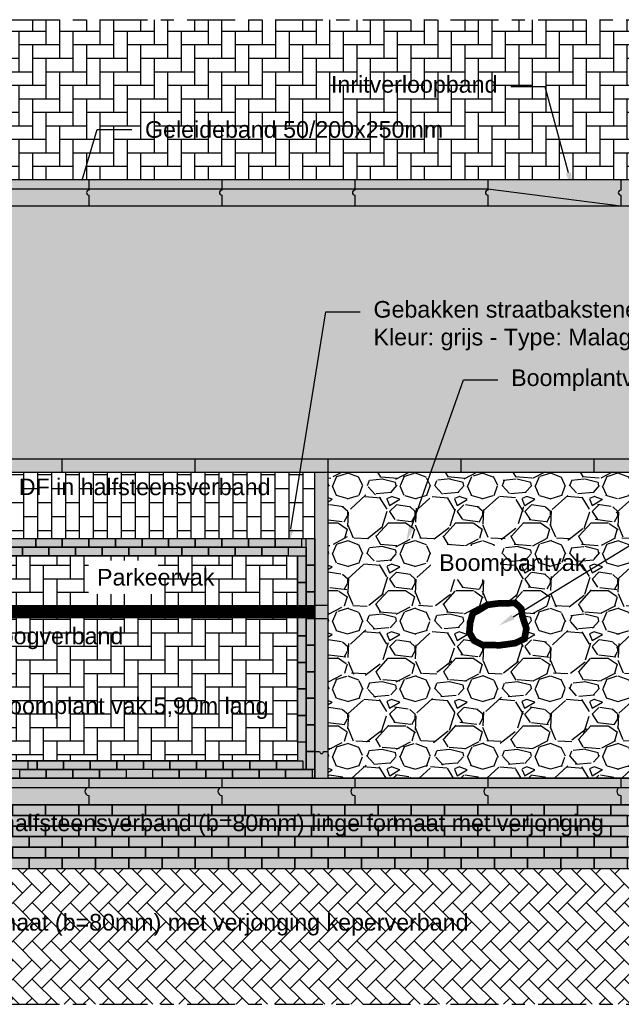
# Model space of a CAD drawing. Header units: metres. Extents: x 8 to 122, y -18 to 26.
# Tile 3 of 54: x 14.34 to 18.87, y -4.4 to 3. Entities that reach past the tile are written whole.
import ezdxf
from ezdxf import colors
from ezdxf.entities.mleader import LeaderData, LeaderLine
from ezdxf.math import Vec2, Vec3

# ---------------------------------------------------------------- set-up
doc = ezdxf.new("R2010")
doc.units = ezdxf.units.M
doc.linetypes.add('ACAD_ISO04W100', pattern=[30, 24, -3, 0, -3])
doc.linetypes.add('DASHED2', pattern=[0.375, 0.25, -0.125])
doc.layers.add('N-WE-AL-DETAIL-G', color=7, linetype='Continuous')
doc.layers.add('X-XX-AL-DETAIL-G', color=7, linetype='Continuous')
doc.layers.add('X-XX-AL-AANKLEDING-T25', color=7, linetype='Continuous', lineweight=25)
doc.styles.add('NLCS_ISO', font='arial.ttf')

msp = doc.modelspace()

# ---------------------------------------------------------------- hatches: boundary and pattern name
at = {"true_color": 0xb97150}
h = msp.add_hatch(color=13, dxfattribs=at)
h.dxf.hatch_style = 1
h.paths.add_polyline_path([(10.16240804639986, -2.901594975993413), (22.16240804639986, -2.901594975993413), (22.16240804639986, -3.381594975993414), (10.16240804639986, -3.381594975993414)])
at = {"layer": 'N-WE-AL-DETAIL-G'}
h = msp.add_hatch(dxfattribs=at)
h.set_pattern_fill('AR-HBONE', color=251, scale=0.001, angle=45)
h.set_pattern_definition([(90, (15.35488126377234, 2.401798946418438), (-0.1016, 0.1016), [0.3048, -0.1016]), (180, (15.35488126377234, 2.503398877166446), (-0.1016, 0.1016), [0.3048, -0.1016])])
h.paths.add_polyline_path([(10.16240804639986, 2.998405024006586), (22.16240804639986, 2.998405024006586), (22.16240804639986, 1.798405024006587), (10.16240804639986, 1.798405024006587)])
h = msp.add_hatch(color=253, dxfattribs=at)
h.dxf.hatch_style = 1
h.paths.add_polyline_path([(10.16240804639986, 1.798405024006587), (22.16240804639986, 1.798405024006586), (22.16240804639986, 1.598405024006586), (10.16240804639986, 1.598405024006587)])
at = {"layer": 'N-WE-AL-DETAIL-G', "true_color": 0xcc6161}
h = msp.add_hatch(color=13, dxfattribs=at)
h.dxf.hatch_style = 1
h.paths.add_polyline_path([(10.16240804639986, 1.598405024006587), (22.16240804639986, 1.598405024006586), (22.16240804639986, -0.3015949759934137), (10.16240804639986, -0.3015949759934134)])
at = {"layer": 'N-WE-AL-DETAIL-G'}
h = msp.add_hatch(color=253, dxfattribs=at)
h.dxf.hatch_style = 1
h.paths.add_polyline_path([(10.16240804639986, -0.3015949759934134), (22.16240804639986, -0.3015949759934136), (22.16240804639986, -0.4015949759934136), (10.16240804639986, -0.4015949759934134)])
h = msp.add_hatch(color=253, dxfattribs=at)
h.dxf.hatch_style = 1
h.paths.add_polyline_path([(16.56240804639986, -0.4015949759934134), (16.66240804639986, -0.4015949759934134), (16.66240804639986, -1.401594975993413), (16.56240804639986, -1.401594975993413)])
h = msp.add_hatch(color=253, dxfattribs=at)
h.dxf.hatch_style = 1
h.paths.add_polyline_path([(10.79240804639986, -1.031594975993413), (16.43240804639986, -1.031594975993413), (16.43240804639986, -2.571594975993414), (10.79240804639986, -2.571594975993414)], flags=16)
h.paths.add_polyline_path([(10.66240804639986, -0.9015949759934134), (16.56240804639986, -0.9015949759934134), (16.56240804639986, -2.701594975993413), (10.66240804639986, -2.701594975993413)])
h = msp.add_hatch(dxfattribs=at)
h.set_pattern_fill('AR-HBONE', color=251, scale=0.001, angle=45)
h.set_pattern_definition([(90, (12.99728556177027, -1.916911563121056), (-0.1016, 0.1016), [0.3048, -0.1016]), (180, (12.99728556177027, -1.815311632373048), (-0.1016, 0.1016), [0.3048, -0.1016])])
h.paths.add_polyline_path([(16.43240804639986, -2.571594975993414), (16.43240804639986, -1.031594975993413), (10.79240804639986, -1.031594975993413), (10.79240804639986, -2.571594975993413)])
h = msp.add_hatch(color=5, dxfattribs=at)
h.dxf.hatch_style = 1
h.paths.add_polyline_path([(16.66240804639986, -1.401594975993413), (16.56240804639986, -1.401594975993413), (16.56240804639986, -1.501594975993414), (16.66240804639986, -1.501594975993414)])
h = msp.add_hatch(color=253, dxfattribs=at)
h.dxf.hatch_style = 1
h.paths.add_polyline_path([(16.56240804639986, -1.501594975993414), (16.66240804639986, -1.501594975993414), (16.66240804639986, -2.701594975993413), (16.56240804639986, -2.701594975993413)])
h = msp.add_hatch(color=253, dxfattribs=at)
h.dxf.hatch_style = 1
h.paths.add_polyline_path([(10.16240804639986, -2.701594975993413), (22.16240804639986, -2.701594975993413), (22.16240804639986, -2.901594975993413), (10.16240804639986, -2.901594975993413)])
h = msp.add_hatch(dxfattribs=at)
h.set_pattern_fill('AR-HBONE', color=251, scale=0.001, angle=90)
h.set_pattern_definition([(135, (-3.884375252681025, 3.618841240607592), (-0.1436840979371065, 8.798113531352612e-18), [0.3048, -0.1016]), (225, (-3.956217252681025, 3.690683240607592), (-0.1436840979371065, 2.300896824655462e-17), [0.3048, -0.1016])])
h.paths.add_polyline_path([(22.16240804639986, -3.381594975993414), (10.16240804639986, -3.381594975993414), (10.16240804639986, -4.401594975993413), (22.16240804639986, -4.401594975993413)])
at = {"layer": 'X-XX-AL-DETAIL-G'}
h = msp.add_hatch(dxfattribs=at)
h.set_pattern_fill('AVH-BSS_KEIFORMAAT_HALFST', color=251, pattern_type=2)
h.set_pattern_definition([(0, (-1.482211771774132, -1.77635683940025e-15), (0.105, 0.105), [0.105, -0.105]), (90, (-1.482211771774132, -1.77635683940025e-15), (-0.105, 6.429395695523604e-18), [])])
h.paths.add_polyline_path([(16.56240804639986, -0.9015949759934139), (16.56240804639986, -0.4034261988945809), (10.16240804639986, -0.4034261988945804), (10.16240804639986, -0.9015949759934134)])
h = msp.add_hatch(dxfattribs=at)
h.set_pattern_fill('GRAVEL', color=253, scale=0.02)
h.set_pattern_definition([(228.0127875, (-1.116451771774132, 0.5079999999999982), (-4.064000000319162, -4.571999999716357), [0.068344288, -6.766096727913]), (184.969741, (-1.162171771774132, 0.4571999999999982), (6.095999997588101, 0.5080000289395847), [0.117280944, -11.61080977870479]), (132.5104471, (-1.279011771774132, 0.4470399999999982), (5.080000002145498, -5.587999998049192), [0.08269630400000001, -8.186944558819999]), (267.273689, (-1.477131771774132, 0.3200399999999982), (0.508000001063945, 10.15999999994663), [0.106800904, -10.5732874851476]), (292.83365418, (-1.482211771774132, 0.2133599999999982), (-2.540000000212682, 6.095999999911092), [0.10472674, -10.3679615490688]), (357.2736889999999, (-1.441571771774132, 0.1168399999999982), (-10.15999999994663, 0.5080000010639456), [0.106800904, -10.5732874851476]), (37.69424047, (-1.334891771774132, 0.1117599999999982), (-6.603999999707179, -5.080000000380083), [0.141238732, -13.9826230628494]), (72.25532837, (-1.223131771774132, 0.1981199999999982), (3.556000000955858, 11.17599999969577), [0.133343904, -13.201051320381]), (121.42956562, (-1.182491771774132, 0.3251199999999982), (-4.064000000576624, 6.603999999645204), [0.1071626, -10.6091091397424]), (175.2363583, (-1.238371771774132, 0.4165599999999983), (5.587999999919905, -0.5080000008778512), [0.122342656, -5.994787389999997]), (222.3974378, (-1.360291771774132, 0.4267199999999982), (-6.095999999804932, -5.588000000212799), [0.158215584, -15.6633545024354]), (138.81407483, (-0.9742117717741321, 0.3149599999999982), (-3.555999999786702, 3.048000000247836), [0.05400090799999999, -5.3461131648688]), (171.4692344, (-1.014851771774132, 0.3505199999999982), (6.604000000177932, -1.015999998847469), [0.102736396, -10.170927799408]), (225, (-1.116451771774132, 0.3657599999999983), (-7.105427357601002e-17, -0.5080000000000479), [0.071841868, -0.6465786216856]), (203.19859051, (-1.152011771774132, 0.4267199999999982), (2.540000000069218, 1.015999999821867), [0.03868826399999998, -3.830124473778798]), (291.80140949, (-1.187571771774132, 0.4114799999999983), (-0.5080000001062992, 1.523999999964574), [0.054713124, -2.680950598]), (30.96375653, (-1.167251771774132, 0.3606799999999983), (1.524000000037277, 1.015999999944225), [0.08886393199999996, -2.873259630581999]), (161.56505118, (-1.091051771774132, 0.4063999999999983), (1.016000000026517, -0.5079999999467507), [0.064257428, -1.5421796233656]), (16.389540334, (-1.482211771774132, 0.4114799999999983), (5.080000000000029, 1.524000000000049), [0.09001760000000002, -8.911765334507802]), (70.34617594, (-1.395851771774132, 0.4368799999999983), (-2.032000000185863, -5.587999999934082), [0.075519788, -7.476443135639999]), (293.19859051, (-1.091051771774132, 0.5079999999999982), (-1.015999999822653, 2.540000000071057), [0.07737601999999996, -3.791436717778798]), (343.6104596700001, (-1.060571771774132, 0.4368799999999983), (-5.080000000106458, 1.523999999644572), [0.09001759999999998, -8.911765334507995]), (339.44395478, (-1.482211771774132, 0.09651999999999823), (-2.539999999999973, 1.016000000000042), [0.08680703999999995, -4.253546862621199]), (294.7751406, (-1.400931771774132, 0.06603999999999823), (-2.540000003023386, 5.587999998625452), [0.07273442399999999, -7.200718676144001]), (66.80140949, (-1.085971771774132, -1.77635683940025e-15), (1.01599999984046, 2.540000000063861), [0.07737602, -3.7914367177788]), (17.35402464, (-1.055491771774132, 0.07111999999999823), (-6.603999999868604, -2.032000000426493), [0.08515654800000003, -8.43047519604]), (69.44395478, (-1.334891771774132, -1.77635683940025e-15), (-1.016000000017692, -2.539999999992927), [0.04340351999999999, -4.296950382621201]), (101.309932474, (-1.116451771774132, -1.77635683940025e-15), (-0.5080000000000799, 2.032000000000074), [0.02590292, -2.5643989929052]), (165.963756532, (-1.121531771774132, 0.02539999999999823), (1.523999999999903, -0.507999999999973), [0.10472674, -1.9898109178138]), (186.00900596, (-1.223131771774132, 0.05079999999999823), (5.079999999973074, 0.5080000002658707), [0.09705339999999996, -9.608272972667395]), (303.69006753, (-1.167251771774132, 0.3149599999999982), (-0.5080000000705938, 1.01599999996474), [0.073264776, -1.758355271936]), (353.15722659, (-1.126611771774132, 0.2539999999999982), (8.636000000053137, -1.015999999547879), [0.127911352, -12.6632018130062]), (60.9453959, (-0.9996117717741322, 0.2387599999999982), (-2.032000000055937, -3.555999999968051), [0.052301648, -5.177878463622]), (90, (-0.9742117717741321, 0.2844799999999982), (-0.508, 0.508), [0.03048, -0.4775199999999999]), (120.25643716, (-1.233291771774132, 0.06603999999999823), (2.031999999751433, -3.556000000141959), [0.070573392, -6.98678815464]), (48.01278749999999, (-1.268851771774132, 0.1269999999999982), (4.064000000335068, 4.571999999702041), [0.136688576, -6.697752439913]), (0, (-1.177411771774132, 0.2285999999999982), (0.508, 0.508), [0.13208, -0.37592]), (325.3048465, (-1.045331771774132, 0.2285999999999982), (5.080000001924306, -3.555999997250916), [0.080321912, -7.951863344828]), (254.0546040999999, (-0.9792917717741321, 0.1828799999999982), (-0.5079999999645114, -2.032000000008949), [0.07396581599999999, -3.6243300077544]), (207.64597536, (-0.9996117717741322, 0.1117599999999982), (-9.65200000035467, -5.079999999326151), [0.12042902, -11.92249288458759]), (175.42607874, (-1.106291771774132, 0.05587999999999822), (-6.603999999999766, 0.5079999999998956), [0.127405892, -12.613169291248])])
h.paths.add_polyline_path([(17.78717358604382, -1.443681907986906), (17.86032346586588, -1.399255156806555), (17.94925075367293, -1.387790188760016), (18.06973285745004, -1.386357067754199), (18.11419650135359, -1.42791757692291), (18.12280238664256, -1.48524241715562), (18.15292284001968, -1.576962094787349), (18.13857979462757, -1.654350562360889), (18.06829849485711, -1.687312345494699), (17.95355369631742, -1.703076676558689), (17.82159698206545, -1.700210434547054), (17.75992171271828, -1.668681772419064), (17.72406395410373, -1.607057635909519), (17.72980111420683, -1.533968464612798), (17.74988146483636, -1.462312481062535)])
h.paths.add_polyline_path([(16.66240804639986, -0.4015949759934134), (19.16240804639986, -0.4015949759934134), (19.16240804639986, -2.701594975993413), (16.66240804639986, -2.701594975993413)])

# ---------------------------------------------------------------- linework, layer by layer
for points in [[(10.16240804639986, 1.798405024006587), (22.16240804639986, 1.798405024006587)], [(10.16240804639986, 1.598405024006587), (22.16240804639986, 1.598405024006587)]]:
    msp.add_lwpolyline(points)
at = {"layer": 'N-WE-AL-DETAIL-G', "linetype": 'ACAD_ISO04W100', "ltscale": 0.015}
for points in [[(9.662408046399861, 2.998405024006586), (22.66240804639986, 2.998405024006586)], [(9.662408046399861, -4.401594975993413), (22.66240804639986, -4.401594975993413)]]:
    msp.add_lwpolyline(points, dxfattribs=at)
at = {"layer": 'N-WE-AL-DETAIL-G', "color": 252}
for points in [[(14.86240804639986, 1.798405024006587), (14.86240804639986, 1.716405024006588, 0.9999999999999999), (14.86240804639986, 1.680405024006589), (14.86240804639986, 1.598405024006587)], [(15.86240804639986, 1.798405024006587), (15.86240804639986, 1.716405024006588, 0.9999999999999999), (15.86240804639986, 1.680405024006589), (15.86240804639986, 1.598405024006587)], [(16.86240804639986, 1.798405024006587), (16.86240804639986, 1.716405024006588, 0.9999999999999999), (16.86240804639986, 1.680405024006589), (16.86240804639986, 1.598405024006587)], [(17.86240804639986, 1.798405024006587), (17.86240804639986, 1.716405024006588, 0.9999999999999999), (17.86240804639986, 1.680405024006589), (17.86240804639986, 1.598405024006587)], [(18.86240804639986, 1.798405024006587), (18.86240804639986, 1.716405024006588, 0.9999999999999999), (18.86240804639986, 1.680405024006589), (18.86240804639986, 1.598405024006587)], [(16.56240804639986, -2.501594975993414), (16.59740804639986, -2.501594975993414, 0.9999999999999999), (16.62740804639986, -2.501594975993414), (16.66240804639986, -2.501594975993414)], [(14.86240804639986, -2.701594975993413), (14.86240804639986, -2.771594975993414, 0.9999999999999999), (14.86240804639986, -2.831594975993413), (14.86240804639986, -2.901594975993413)], [(15.86240804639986, -2.701594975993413), (15.86240804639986, -2.771594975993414, 0.9999999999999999), (15.86240804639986, -2.831594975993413), (15.86240804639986, -2.901594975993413)], [(16.86240804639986, -2.701594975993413), (16.86240804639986, -2.771594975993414, 0.9999999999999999), (16.86240804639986, -2.831594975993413), (16.86240804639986, -2.901594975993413)], [(17.86240804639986, -2.701594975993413), (17.86240804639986, -2.771594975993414, 0.9999999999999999), (17.86240804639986, -2.831594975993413), (17.86240804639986, -2.901594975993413)], [(18.86240804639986, -2.701594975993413), (18.86240804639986, -2.771594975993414, 0.9999999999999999), (18.86240804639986, -2.831594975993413), (18.86240804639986, -2.901594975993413)]]:
    msp.add_lwpolyline(points, format="xyb", dxfattribs=at)
for points in [[(10.16240804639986, 1.728405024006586), (17.86240804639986, 1.728405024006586), (18.86240804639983, 1.598405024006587)], [(14.66240804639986, -0.4015949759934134), (14.66240804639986, -0.3015949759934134)], [(15.66240804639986, -0.4015949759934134), (15.66240804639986, -0.3015949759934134)], [(16.66240804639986, -0.4015949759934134), (16.66240804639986, -0.3015949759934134)], [(17.66240804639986, -0.4015949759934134), (17.66240804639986, -0.3015949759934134)], [(18.66240804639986, -0.4015949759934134), (18.66240804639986, -0.3015949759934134)], [(16.56240804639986, -1.401594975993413), (16.66240804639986, -1.401594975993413)], [(16.56240804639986, -1.501594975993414), (16.66240804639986, -1.501594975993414)], [(10.16240804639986, -2.771594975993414), (22.16240804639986, -2.771594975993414)]]:
    msp.add_lwpolyline(points, dxfattribs=at)
at = {"layer": 'N-WE-AL-DETAIL-G'}
for points in [[(10.16240804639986, 1.598405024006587), (22.16240804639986, 1.598405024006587)], [(10.16240804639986, -0.3015949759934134), (22.16240804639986, -0.3015949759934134)], [(10.16240804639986, -0.4015949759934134), (22.16240804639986, -0.4015949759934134)], [(10.16240804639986, -0.9015949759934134), (16.56240804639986, -0.9015949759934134)], [(10.16240804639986, -2.701594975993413), (22.16240804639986, -2.701594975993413)], [(10.16240804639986, -2.901594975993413), (22.16240804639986, -2.901594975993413)], [(10.16240804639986, -3.381594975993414), (22.16240804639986, -3.381594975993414)]]:
    msp.add_lwpolyline(points, dxfattribs=at)
for points in [[(19.16240804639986, -2.701594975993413), (16.66240804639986, -2.701594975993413), (16.66240804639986, -0.4015949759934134), (19.16240804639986, -0.4015949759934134)], [(10.66240804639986, -0.9015949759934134), (16.56240804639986, -0.9015949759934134), (16.56240804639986, -2.701594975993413), (10.66240804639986, -2.701594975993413)]]:
    msp.add_lwpolyline(points, close=True, dxfattribs=at)
at = {"layer": 'N-WE-AL-DETAIL-G', "color": 251}
for points in [[(10.72740804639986, -0.9665949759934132), (16.49740804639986, -0.9665949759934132), (16.49740804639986, -2.636594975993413), (10.72740804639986, -2.636594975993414)], [(10.79240804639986, -1.031594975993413), (16.43240804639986, -1.031594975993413), (16.43240804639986, -2.571594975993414), (10.79240804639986, -2.571594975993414)]]:
    msp.add_lwpolyline(points, close=True, dxfattribs=at)
at = {"layer": 'N-WE-AL-DETAIL-G', "color": 4, "linetype": 'DASHED2', "const_width": 0.1}
msp.add_lwpolyline([(16.56240804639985, -1.451594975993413), (10.16240804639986, -1.451594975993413)], dxfattribs=at)
at = {"layer": 'N-WE-AL-DETAIL-G', "color": 251, "const_width": 0.05}
msp.add_lwpolyline([(17.78717358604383, -1.443681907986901), (17.86032346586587, -1.399255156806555), (17.94925075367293, -1.387790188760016), (18.06973285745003, -1.386357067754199), (18.11419650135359, -1.42791757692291), (18.12280238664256, -1.48524241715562), (18.15292284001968, -1.576962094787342), (18.13857979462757, -1.654350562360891), (18.0682984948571, -1.687312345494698), (17.95355369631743, -1.703076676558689), (17.82159698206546, -1.700210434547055), (17.75992171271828, -1.668681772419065), (17.72406395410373, -1.607057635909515), (17.72980111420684, -1.533968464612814), (17.74988146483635, -1.462312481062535)], close=True, dxfattribs=at)
at = {"layer": 'X-XX-AL-DETAIL-G'}
msp.add_lwpolyline([(16.56240804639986, -2.701594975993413), (16.56240804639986, -0.4015949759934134)], dxfattribs=at)
at = {"layer": 'X-XX-AL-DETAIL-G', "color": 251}
for points in [[(14.26240804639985, -0.9015949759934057), (14.46240804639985, -0.9015949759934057), (14.46240804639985, -0.9665949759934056), (14.26240804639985, -0.9665949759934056)], [(14.46240804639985, -0.9015949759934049), (14.66240804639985, -0.9015949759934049), (14.66240804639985, -0.9665949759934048), (14.46240804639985, -0.9665949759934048)], [(14.66240804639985, -0.9015949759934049), (14.86240804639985, -0.9015949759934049), (14.86240804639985, -0.9665949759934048), (14.66240804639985, -0.9665949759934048)], [(14.86240804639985, -0.9015949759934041), (15.06240804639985, -0.9015949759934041), (15.06240804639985, -0.966594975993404), (14.86240804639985, -0.966594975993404)], [(15.06240804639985, -0.9015949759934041), (15.26240804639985, -0.9015949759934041), (15.26240804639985, -0.966594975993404), (15.06240804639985, -0.966594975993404)], [(15.26240804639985, -0.9015949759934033), (15.46240804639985, -0.9015949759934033), (15.46240804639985, -0.9665949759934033), (15.26240804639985, -0.9665949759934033)], [(15.46240804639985, -0.9015949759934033), (15.66240804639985, -0.9015949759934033), (15.66240804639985, -0.9665949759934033), (15.46240804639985, -0.9665949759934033)], [(15.66240804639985, -0.9015949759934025), (15.86240804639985, -0.9015949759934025), (15.86240804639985, -0.9665949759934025), (15.66240804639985, -0.9665949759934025)], [(15.86240804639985, -0.9015949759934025), (16.06240804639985, -0.9015949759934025), (16.06240804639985, -0.9665949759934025), (15.86240804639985, -0.9665949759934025)], [(16.06240804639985, -0.9015949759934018), (16.26240804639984, -0.9015949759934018), (16.26240804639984, -0.9665949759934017), (16.06240804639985, -0.9665949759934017)], [(16.26240804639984, -0.9015949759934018), (16.46240804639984, -0.9015949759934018), (16.46240804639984, -0.9665949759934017), (16.26240804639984, -0.9665949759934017)], [(16.56240804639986, -0.9015949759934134), (16.56240804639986, -1.101594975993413), (16.49740804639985, -1.101594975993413), (16.49740804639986, -0.9015949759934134)], [(14.16240804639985, -0.9665949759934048), (14.36240804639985, -0.9665949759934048), (14.36240804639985, -1.031594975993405), (14.16240804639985, -1.031594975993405)], [(14.36240804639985, -0.9665949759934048), (14.56240804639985, -0.9665949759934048), (14.56240804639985, -1.031594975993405), (14.36240804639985, -1.031594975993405)], [(14.56240804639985, -0.966594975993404), (14.76240804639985, -0.966594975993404), (14.76240804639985, -1.031594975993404), (14.56240804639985, -1.031594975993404)], [(14.76240804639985, -0.966594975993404), (14.96240804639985, -0.966594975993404), (14.96240804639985, -1.031594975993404), (14.76240804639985, -1.031594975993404)], [(14.96240804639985, -0.9665949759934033), (15.16240804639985, -0.9665949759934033), (15.16240804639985, -1.031594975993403), (14.96240804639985, -1.031594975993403)], [(15.16240804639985, -0.9665949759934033), (15.36240804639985, -0.9665949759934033), (15.36240804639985, -1.031594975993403), (15.16240804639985, -1.031594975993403)], [(15.36240804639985, -0.9665949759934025), (15.56240804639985, -0.9665949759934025), (15.56240804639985, -1.031594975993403), (15.36240804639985, -1.031594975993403)], [(15.56240804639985, -0.9665949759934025), (15.76240804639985, -0.9665949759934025), (15.76240804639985, -1.031594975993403), (15.56240804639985, -1.031594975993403)], [(15.76240804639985, -0.9665949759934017), (15.96240804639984, -0.9665949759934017), (15.96240804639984, -1.031594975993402), (15.76240804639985, -1.031594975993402)], [(15.96240804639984, -0.9665949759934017), (16.16240804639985, -0.9665949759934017), (16.16240804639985, -1.031594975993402), (15.96240804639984, -1.031594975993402)], [(16.16240804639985, -0.9665949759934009), (16.36240804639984, -0.9665949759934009), (16.36240804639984, -1.031594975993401), (16.16240804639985, -1.031594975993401)], [(16.49740804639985, -1.031594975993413), (16.49740804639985, -1.231594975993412), (16.43240804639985, -1.231594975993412), (16.43240804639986, -1.031594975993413)], [(16.56240804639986, -1.101594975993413), (16.56240804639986, -1.301594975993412), (16.49740804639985, -1.301594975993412), (16.49740804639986, -1.101594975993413)], [(16.49740804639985, -1.231594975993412), (16.49740804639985, -1.431594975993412), (16.43240804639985, -1.431594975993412), (16.43240804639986, -1.231594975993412)], [(16.56240804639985, -1.301594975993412), (16.56240804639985, -1.501594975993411), (16.49740804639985, -1.501594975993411), (16.49740804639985, -1.301594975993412)], [(16.49740804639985, -1.431594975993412), (16.49740804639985, -1.631594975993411), (16.43240804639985, -1.631594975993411), (16.43240804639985, -1.431594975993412)], [(16.56240804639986, -1.501594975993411), (16.56240804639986, -1.701594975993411), (16.49740804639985, -1.701594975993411), (16.49740804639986, -1.501594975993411)], [(16.49740804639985, -1.631594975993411), (16.49740804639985, -1.83159497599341), (16.43240804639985, -1.83159497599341), (16.43240804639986, -1.631594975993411)], [(16.56240804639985, -1.701594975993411), (16.56240804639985, -1.90159497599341), (16.49740804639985, -1.90159497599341), (16.49740804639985, -1.701594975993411)], [(16.49740804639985, -1.83159497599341), (16.49740804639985, -2.03159497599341), (16.43240804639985, -2.03159497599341), (16.43240804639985, -1.83159497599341)], [(16.56240804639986, -1.90159497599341), (16.56240804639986, -2.101594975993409), (16.49740804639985, -2.101594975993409), (16.49740804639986, -1.90159497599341)], [(16.49740804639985, -2.03159497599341), (16.49740804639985, -2.231594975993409), (16.43240804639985, -2.231594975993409), (16.43240804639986, -2.03159497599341)], [(16.56240804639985, -2.101594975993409), (16.56240804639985, -2.301594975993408), (16.49740804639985, -2.301594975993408), (16.49740804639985, -2.101594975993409)], [(16.49740804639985, -2.231594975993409), (16.49740804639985, -2.431594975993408), (16.43240804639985, -2.431594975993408), (16.43240804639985, -2.231594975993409)], [(16.56240804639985, -2.301594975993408), (16.56240804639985, -2.501594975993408), (16.49740804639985, -2.501594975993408), (16.49740804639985, -2.301594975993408)], [(16.56240804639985, -2.501594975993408), (16.56240804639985, -2.636594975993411), (16.49740804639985, -2.636594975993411), (16.49740804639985, -2.501594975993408)], [(14.20240804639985, -2.571594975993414), (14.40240804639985, -2.571594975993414), (14.40240804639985, -2.636594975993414), (14.20240804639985, -2.636594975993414)], [(14.27240804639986, -2.571594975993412), (14.47240804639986, -2.571594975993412), (14.47240804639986, -2.636594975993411), (14.27240804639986, -2.636594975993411)], [(14.47240804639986, -2.571594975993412), (14.67240804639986, -2.571594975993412), (14.67240804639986, -2.636594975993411), (14.47240804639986, -2.636594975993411)], [(14.67240804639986, -2.571594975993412), (14.87240804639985, -2.571594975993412), (14.87240804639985, -2.636594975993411), (14.67240804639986, -2.636594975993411)], [(14.87240804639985, -2.571594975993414), (15.07240804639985, -2.571594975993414), (15.07240804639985, -2.636594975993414), (14.87240804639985, -2.636594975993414)], [(15.07240804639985, -2.571594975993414), (15.27240804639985, -2.571594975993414), (15.27240804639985, -2.636594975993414), (15.07240804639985, -2.636594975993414)], [(15.27240804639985, -2.571594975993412), (15.47240804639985, -2.571594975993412), (15.47240804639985, -2.636594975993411), (15.27240804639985, -2.636594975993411)], [(15.47240804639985, -2.571594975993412), (15.67240804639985, -2.571594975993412), (15.67240804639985, -2.636594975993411), (15.47240804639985, -2.636594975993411)], [(15.67240804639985, -2.571594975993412), (15.87240804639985, -2.571594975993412), (15.87240804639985, -2.636594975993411), (15.67240804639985, -2.636594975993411)], [(15.87240804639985, -2.571594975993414), (16.07240804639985, -2.571594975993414), (16.07240804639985, -2.636594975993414), (15.87240804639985, -2.636594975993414)], [(16.07240804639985, -2.571594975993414), (16.27240804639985, -2.571594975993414), (16.27240804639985, -2.636594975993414), (16.07240804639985, -2.636594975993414)], [(16.27240804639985, -2.571594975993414), (16.47240804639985, -2.571594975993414), (16.47240804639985, -2.636594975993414), (16.27240804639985, -2.636594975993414)], [(14.34240804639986, -2.636594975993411), (14.54240804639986, -2.636594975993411), (14.54240804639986, -2.701594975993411), (14.34240804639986, -2.701594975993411)], [(14.54240804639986, -2.636594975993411), (14.74240804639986, -2.636594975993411), (14.74240804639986, -2.701594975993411), (14.54240804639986, -2.701594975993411)], [(14.74240804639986, -2.636594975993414), (14.94240804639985, -2.636594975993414), (14.94240804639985, -2.701594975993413), (14.74240804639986, -2.701594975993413)], [(14.94240804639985, -2.636594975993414), (15.14240804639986, -2.636594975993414), (15.14240804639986, -2.701594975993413), (14.94240804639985, -2.701594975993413)], [(15.34240804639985, -2.636594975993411), (15.54240804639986, -2.636594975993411), (15.54240804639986, -2.701594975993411), (15.34240804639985, -2.701594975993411)], [(15.54240804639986, -2.636594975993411), (15.74240804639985, -2.636594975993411), (15.74240804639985, -2.701594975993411), (15.54240804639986, -2.701594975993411)], [(15.74240804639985, -2.636594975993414), (15.94240804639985, -2.636594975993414), (15.94240804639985, -2.701594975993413), (15.74240804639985, -2.701594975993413)], [(15.94240804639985, -2.636594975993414), (16.14240804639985, -2.636594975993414), (16.14240804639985, -2.701594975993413), (15.94240804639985, -2.701594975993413)], [(16.14240804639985, -2.636594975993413), (16.34240804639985, -2.636594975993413), (16.34240804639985, -2.701594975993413), (16.14240804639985, -2.701594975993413)], [(16.34240804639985, -2.636594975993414), (16.54240804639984, -2.636594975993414), (16.54240804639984, -2.701594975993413), (16.34240804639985, -2.701594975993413)], [(14.28740804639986, -2.981594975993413), (14.53740804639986, -2.981594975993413), (14.53740804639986, -2.901594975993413), (14.28740804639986, -2.901594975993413)], [(14.53740804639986, -2.981594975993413), (14.78740804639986, -2.981594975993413), (14.78740804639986, -2.901594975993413), (14.53740804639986, -2.901594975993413)], [(14.78740804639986, -2.981594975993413), (15.03740804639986, -2.981594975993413), (15.03740804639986, -2.901594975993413), (14.78740804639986, -2.901594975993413)], [(15.03740804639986, -2.981594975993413), (15.28740804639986, -2.981594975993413), (15.28740804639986, -2.901594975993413), (15.03740804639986, -2.901594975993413)], [(15.28740804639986, -2.981594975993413), (15.53740804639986, -2.981594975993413), (15.53740804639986, -2.901594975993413), (15.28740804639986, -2.901594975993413)], [(15.53740804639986, -2.981594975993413), (15.78740804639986, -2.981594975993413), (15.78740804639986, -2.901594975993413), (15.53740804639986, -2.901594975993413)], [(15.78740804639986, -2.981594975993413), (16.03740804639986, -2.981594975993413), (16.03740804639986, -2.901594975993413), (15.78740804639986, -2.901594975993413)], [(16.03740804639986, -2.981594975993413), (16.28740804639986, -2.981594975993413), (16.28740804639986, -2.901594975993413), (16.03740804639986, -2.901594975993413)], [(16.28740804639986, -2.981594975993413), (16.53740804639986, -2.981594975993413), (16.53740804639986, -2.901594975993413), (16.28740804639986, -2.901594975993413)], [(16.53740804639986, -2.981594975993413), (16.78740804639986, -2.981594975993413), (16.78740804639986, -2.901594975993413), (16.53740804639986, -2.901594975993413)], [(16.78740804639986, -2.981594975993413), (17.03740804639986, -2.981594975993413), (17.03740804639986, -2.901594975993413), (16.78740804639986, -2.901594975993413)], [(17.03740804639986, -2.981594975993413), (17.28740804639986, -2.981594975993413), (17.28740804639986, -2.901594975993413), (17.03740804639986, -2.901594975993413)], [(17.28740804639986, -2.981594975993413), (17.53740804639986, -2.981594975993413), (17.53740804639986, -2.901594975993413), (17.28740804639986, -2.901594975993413)], [(17.53740804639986, -2.981594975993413), (17.78740804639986, -2.981594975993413), (17.78740804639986, -2.901594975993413), (17.53740804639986, -2.901594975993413)], [(17.78740804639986, -2.981594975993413), (18.03740804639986, -2.981594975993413), (18.03740804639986, -2.901594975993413), (17.78740804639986, -2.901594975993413)], [(18.03740804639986, -2.981594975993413), (18.28740804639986, -2.981594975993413), (18.28740804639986, -2.901594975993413), (18.03740804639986, -2.901594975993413)], [(18.28740804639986, -2.981594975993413), (18.53740804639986, -2.981594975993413), (18.53740804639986, -2.901594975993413), (18.28740804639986, -2.901594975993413)], [(18.53740804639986, -2.981594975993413), (18.78740804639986, -2.981594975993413), (18.78740804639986, -2.901594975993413), (18.53740804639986, -2.901594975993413)], [(18.78740804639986, -2.981594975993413), (19.03740804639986, -2.981594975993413), (19.03740804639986, -2.901594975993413), (18.78740804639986, -2.901594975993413)], [(14.16240804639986, -3.061594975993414), (14.41240804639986, -3.061594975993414), (14.41240804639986, -2.981594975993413), (14.16240804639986, -2.981594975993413)], [(14.41240804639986, -3.061594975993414), (14.66240804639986, -3.061594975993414), (14.66240804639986, -2.981594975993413), (14.41240804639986, -2.981594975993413)], [(14.66240804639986, -3.061594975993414), (14.91240804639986, -3.061594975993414), (14.91240804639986, -2.981594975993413), (14.66240804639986, -2.981594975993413)], [(14.91240804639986, -3.061594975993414), (15.16240804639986, -3.061594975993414), (15.16240804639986, -2.981594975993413), (14.91240804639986, -2.981594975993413)], [(15.16240804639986, -3.061594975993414), (15.41240804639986, -3.061594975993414), (15.41240804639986, -2.981594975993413), (15.16240804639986, -2.981594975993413)], [(15.41240804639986, -3.061594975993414), (15.66240804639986, -3.061594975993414), (15.66240804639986, -2.981594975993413), (15.41240804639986, -2.981594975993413)], [(15.66240804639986, -3.061594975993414), (15.91240804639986, -3.061594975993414), (15.91240804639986, -2.981594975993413), (15.66240804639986, -2.981594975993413)], [(15.91240804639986, -3.061594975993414), (16.16240804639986, -3.061594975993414), (16.16240804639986, -2.981594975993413), (15.91240804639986, -2.981594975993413)], [(16.16240804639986, -3.061594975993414), (16.41240804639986, -3.061594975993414), (16.41240804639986, -2.981594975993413), (16.16240804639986, -2.981594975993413)], [(16.41240804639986, -3.061594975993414), (16.66240804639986, -3.061594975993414), (16.66240804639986, -2.981594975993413), (16.41240804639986, -2.981594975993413)], [(16.66240804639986, -3.061594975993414), (16.91240804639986, -3.061594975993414), (16.91240804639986, -2.981594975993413), (16.66240804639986, -2.981594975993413)], [(16.91240804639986, -3.061594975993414), (17.16240804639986, -3.061594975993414), (17.16240804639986, -2.981594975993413), (16.91240804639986, -2.981594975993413)], [(17.16240804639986, -3.061594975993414), (17.41240804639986, -3.061594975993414), (17.41240804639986, -2.981594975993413), (17.16240804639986, -2.981594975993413)], [(17.41240804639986, -3.061594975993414), (17.66240804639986, -3.061594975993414), (17.66240804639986, -2.981594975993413), (17.41240804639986, -2.981594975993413)], [(17.66240804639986, -3.061594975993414), (17.91240804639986, -3.061594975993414), (17.91240804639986, -2.981594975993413), (17.66240804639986, -2.981594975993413)], [(17.91240804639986, -3.061594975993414), (18.16240804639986, -3.061594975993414), (18.16240804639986, -2.981594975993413), (17.91240804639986, -2.981594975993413)], [(18.16240804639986, -3.061594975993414), (18.41240804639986, -3.061594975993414), (18.41240804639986, -2.981594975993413), (18.16240804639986, -2.981594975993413)], [(18.41240804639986, -3.061594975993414), (18.66240804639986, -3.061594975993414), (18.66240804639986, -2.981594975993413), (18.41240804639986, -2.981594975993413)], [(18.66240804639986, -3.061594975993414), (18.91240804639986, -3.061594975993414), (18.91240804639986, -2.981594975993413), (18.66240804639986, -2.981594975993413)], [(14.28740804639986, -3.141594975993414), (14.53740804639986, -3.141594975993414), (14.53740804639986, -3.061594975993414), (14.28740804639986, -3.061594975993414)], [(14.53740804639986, -3.141594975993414), (14.78740804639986, -3.141594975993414), (14.78740804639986, -3.061594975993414), (14.53740804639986, -3.061594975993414)], [(14.78740804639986, -3.141594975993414), (15.03740804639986, -3.141594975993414), (15.03740804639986, -3.061594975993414), (14.78740804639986, -3.061594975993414)], [(15.03740804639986, -3.141594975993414), (15.28740804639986, -3.141594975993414), (15.28740804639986, -3.061594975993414), (15.03740804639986, -3.061594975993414)], [(15.28740804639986, -3.141594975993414), (15.53740804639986, -3.141594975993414), (15.53740804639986, -3.061594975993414), (15.28740804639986, -3.061594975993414)], [(15.53740804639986, -3.141594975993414), (15.78740804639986, -3.141594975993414), (15.78740804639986, -3.061594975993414), (15.53740804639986, -3.061594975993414)], [(15.78740804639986, -3.141594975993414), (16.03740804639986, -3.141594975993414), (16.03740804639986, -3.061594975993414), (15.78740804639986, -3.061594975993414)], [(16.03740804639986, -3.141594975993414), (16.28740804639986, -3.141594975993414), (16.28740804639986, -3.061594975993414), (16.03740804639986, -3.061594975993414)], [(16.28740804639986, -3.141594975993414), (16.53740804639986, -3.141594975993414), (16.53740804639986, -3.061594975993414), (16.28740804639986, -3.061594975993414)], [(16.53740804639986, -3.141594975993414), (16.78740804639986, -3.141594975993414), (16.78740804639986, -3.061594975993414), (16.53740804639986, -3.061594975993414)], [(16.78740804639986, -3.141594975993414), (17.03740804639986, -3.141594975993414), (17.03740804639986, -3.061594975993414), (16.78740804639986, -3.061594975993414)], [(17.03740804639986, -3.141594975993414), (17.28740804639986, -3.141594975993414), (17.28740804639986, -3.061594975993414), (17.03740804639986, -3.061594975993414)], [(17.28740804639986, -3.141594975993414), (17.53740804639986, -3.141594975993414), (17.53740804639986, -3.061594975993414), (17.28740804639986, -3.061594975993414)], [(17.53740804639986, -3.141594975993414), (17.78740804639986, -3.141594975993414), (17.78740804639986, -3.061594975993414), (17.53740804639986, -3.061594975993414)], [(17.78740804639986, -3.141594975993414), (18.03740804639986, -3.141594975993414), (18.03740804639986, -3.061594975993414), (17.78740804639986, -3.061594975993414)], [(18.03740804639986, -3.141594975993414), (18.28740804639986, -3.141594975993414), (18.28740804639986, -3.061594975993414), (18.03740804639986, -3.061594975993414)], [(18.28740804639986, -3.141594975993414), (18.53740804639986, -3.141594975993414), (18.53740804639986, -3.061594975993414), (18.28740804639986, -3.061594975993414)], [(18.53740804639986, -3.141594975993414), (18.78740804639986, -3.141594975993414), (18.78740804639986, -3.061594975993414), (18.53740804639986, -3.061594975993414)], [(18.78740804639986, -3.141594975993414), (19.03740804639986, -3.141594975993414), (19.03740804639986, -3.061594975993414), (18.78740804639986, -3.061594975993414)], [(14.16240804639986, -3.221594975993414), (14.41240804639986, -3.221594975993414), (14.41240804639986, -3.141594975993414), (14.16240804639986, -3.141594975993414)], [(14.41240804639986, -3.221594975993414), (14.66240804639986, -3.221594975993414), (14.66240804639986, -3.141594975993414), (14.41240804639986, -3.141594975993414)], [(14.66240804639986, -3.221594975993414), (14.91240804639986, -3.221594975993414), (14.91240804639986, -3.141594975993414), (14.66240804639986, -3.141594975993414)], [(14.91240804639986, -3.221594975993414), (15.16240804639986, -3.221594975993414), (15.16240804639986, -3.141594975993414), (14.91240804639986, -3.141594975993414)], [(15.16240804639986, -3.221594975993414), (15.41240804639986, -3.221594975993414), (15.41240804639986, -3.141594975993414), (15.16240804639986, -3.141594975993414)], [(15.41240804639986, -3.221594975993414), (15.66240804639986, -3.221594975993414), (15.66240804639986, -3.141594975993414), (15.41240804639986, -3.141594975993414)], [(15.66240804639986, -3.221594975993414), (15.91240804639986, -3.221594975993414), (15.91240804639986, -3.141594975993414), (15.66240804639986, -3.141594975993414)], [(15.91240804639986, -3.221594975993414), (16.16240804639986, -3.221594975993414), (16.16240804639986, -3.141594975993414), (15.91240804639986, -3.141594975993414)], [(16.16240804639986, -3.221594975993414), (16.41240804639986, -3.221594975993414), (16.41240804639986, -3.141594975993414), (16.16240804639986, -3.141594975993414)], [(16.41240804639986, -3.221594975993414), (16.66240804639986, -3.221594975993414), (16.66240804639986, -3.141594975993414), (16.41240804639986, -3.141594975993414)], [(16.66240804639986, -3.221594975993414), (16.91240804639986, -3.221594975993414), (16.91240804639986, -3.141594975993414), (16.66240804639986, -3.141594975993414)], [(16.91240804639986, -3.221594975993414), (17.16240804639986, -3.221594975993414), (17.16240804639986, -3.141594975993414), (16.91240804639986, -3.141594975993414)], [(17.16240804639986, -3.221594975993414), (17.41240804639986, -3.221594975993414), (17.41240804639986, -3.141594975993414), (17.16240804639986, -3.141594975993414)], [(17.41240804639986, -3.221594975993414), (17.66240804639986, -3.221594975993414), (17.66240804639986, -3.141594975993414), (17.41240804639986, -3.141594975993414)], [(17.66240804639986, -3.221594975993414), (17.91240804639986, -3.221594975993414), (17.91240804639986, -3.141594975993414), (17.66240804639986, -3.141594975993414)], [(17.91240804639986, -3.221594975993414), (18.16240804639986, -3.221594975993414), (18.16240804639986, -3.141594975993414), (17.91240804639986, -3.141594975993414)], [(18.16240804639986, -3.221594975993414), (18.41240804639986, -3.221594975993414), (18.41240804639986, -3.141594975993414), (18.16240804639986, -3.141594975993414)], [(18.41240804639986, -3.221594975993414), (18.66240804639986, -3.221594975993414), (18.66240804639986, -3.141594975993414), (18.41240804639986, -3.141594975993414)], [(18.66240804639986, -3.221594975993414), (18.91240804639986, -3.221594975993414), (18.91240804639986, -3.141594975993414), (18.66240804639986, -3.141594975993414)], [(14.28740804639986, -3.301594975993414), (14.53740804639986, -3.301594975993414), (14.53740804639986, -3.221594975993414), (14.28740804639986, -3.221594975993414)], [(14.53740804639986, -3.301594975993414), (14.78740804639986, -3.301594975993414), (14.78740804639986, -3.221594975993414), (14.53740804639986, -3.221594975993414)], [(14.78740804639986, -3.301594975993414), (15.03740804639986, -3.301594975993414), (15.03740804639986, -3.221594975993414), (14.78740804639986, -3.221594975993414)], [(15.03740804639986, -3.301594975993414), (15.28740804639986, -3.301594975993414), (15.28740804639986, -3.221594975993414), (15.03740804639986, -3.221594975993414)], [(15.28740804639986, -3.301594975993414), (15.53740804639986, -3.301594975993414), (15.53740804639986, -3.221594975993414), (15.28740804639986, -3.221594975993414)], [(15.53740804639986, -3.301594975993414), (15.78740804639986, -3.301594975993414), (15.78740804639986, -3.221594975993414), (15.53740804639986, -3.221594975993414)], [(15.78740804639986, -3.301594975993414), (16.03740804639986, -3.301594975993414), (16.03740804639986, -3.221594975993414), (15.78740804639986, -3.221594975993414)], [(16.03740804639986, -3.301594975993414), (16.28740804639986, -3.301594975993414), (16.28740804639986, -3.221594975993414), (16.03740804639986, -3.221594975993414)], [(16.28740804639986, -3.301594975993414), (16.53740804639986, -3.301594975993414), (16.53740804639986, -3.221594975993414), (16.28740804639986, -3.221594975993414)], [(16.53740804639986, -3.301594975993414), (16.78740804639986, -3.301594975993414), (16.78740804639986, -3.221594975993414), (16.53740804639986, -3.221594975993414)], [(16.78740804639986, -3.301594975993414), (17.03740804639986, -3.301594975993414), (17.03740804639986, -3.221594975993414), (16.78740804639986, -3.221594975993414)], [(17.03740804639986, -3.301594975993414), (17.28740804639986, -3.301594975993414), (17.28740804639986, -3.221594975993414), (17.03740804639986, -3.221594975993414)], [(17.28740804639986, -3.301594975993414), (17.53740804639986, -3.301594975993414), (17.53740804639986, -3.221594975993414), (17.28740804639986, -3.221594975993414)], [(17.53740804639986, -3.301594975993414), (17.78740804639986, -3.301594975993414), (17.78740804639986, -3.221594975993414), (17.53740804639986, -3.221594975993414)], [(17.78740804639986, -3.301594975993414), (18.03740804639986, -3.301594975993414), (18.03740804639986, -3.221594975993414), (17.78740804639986, -3.221594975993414)], [(18.03740804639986, -3.301594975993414), (18.28740804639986, -3.301594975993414), (18.28740804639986, -3.221594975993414), (18.03740804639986, -3.221594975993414)], [(18.28740804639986, -3.301594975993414), (18.53740804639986, -3.301594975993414), (18.53740804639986, -3.221594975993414), (18.28740804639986, -3.221594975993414)], [(18.53740804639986, -3.301594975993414), (18.78740804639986, -3.301594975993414), (18.78740804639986, -3.221594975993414), (18.53740804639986, -3.221594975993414)], [(18.78740804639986, -3.301594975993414), (19.03740804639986, -3.301594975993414), (19.03740804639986, -3.221594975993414), (18.78740804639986, -3.221594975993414)], [(14.16240804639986, -3.381594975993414), (14.41240804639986, -3.381594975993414), (14.41240804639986, -3.301594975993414), (14.16240804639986, -3.301594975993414)], [(14.41240804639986, -3.381594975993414), (14.66240804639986, -3.381594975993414), (14.66240804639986, -3.301594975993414), (14.41240804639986, -3.301594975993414)], [(14.66240804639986, -3.381594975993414), (14.91240804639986, -3.381594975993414), (14.91240804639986, -3.301594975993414), (14.66240804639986, -3.301594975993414)], [(14.91240804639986, -3.381594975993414), (15.16240804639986, -3.381594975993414), (15.16240804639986, -3.301594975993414), (14.91240804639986, -3.301594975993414)], [(15.16240804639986, -3.381594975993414), (15.41240804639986, -3.381594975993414), (15.41240804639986, -3.301594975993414), (15.16240804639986, -3.301594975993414)], [(15.41240804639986, -3.381594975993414), (15.66240804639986, -3.381594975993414), (15.66240804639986, -3.301594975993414), (15.41240804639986, -3.301594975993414)], [(15.66240804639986, -3.381594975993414), (15.91240804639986, -3.381594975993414), (15.91240804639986, -3.301594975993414), (15.66240804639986, -3.301594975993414)], [(15.91240804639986, -3.381594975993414), (16.16240804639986, -3.381594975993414), (16.16240804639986, -3.301594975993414), (15.91240804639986, -3.301594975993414)], [(16.16240804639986, -3.381594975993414), (16.41240804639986, -3.381594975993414), (16.41240804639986, -3.301594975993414), (16.16240804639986, -3.301594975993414)], [(16.41240804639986, -3.381594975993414), (16.66240804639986, -3.381594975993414), (16.66240804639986, -3.301594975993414), (16.41240804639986, -3.301594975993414)], [(16.66240804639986, -3.381594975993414), (16.91240804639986, -3.381594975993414), (16.91240804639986, -3.301594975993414), (16.66240804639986, -3.301594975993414)], [(16.91240804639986, -3.381594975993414), (17.16240804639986, -3.381594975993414), (17.16240804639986, -3.301594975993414), (16.91240804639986, -3.301594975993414)], [(17.16240804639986, -3.381594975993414), (17.41240804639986, -3.381594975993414), (17.41240804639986, -3.301594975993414), (17.16240804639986, -3.301594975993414)], [(17.41240804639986, -3.381594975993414), (17.66240804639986, -3.381594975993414), (17.66240804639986, -3.301594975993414), (17.41240804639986, -3.301594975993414)], [(17.66240804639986, -3.381594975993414), (17.91240804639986, -3.381594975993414), (17.91240804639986, -3.301594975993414), (17.66240804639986, -3.301594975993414)], [(17.91240804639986, -3.381594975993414), (18.16240804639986, -3.381594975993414), (18.16240804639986, -3.301594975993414), (17.91240804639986, -3.301594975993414)], [(18.16240804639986, -3.381594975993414), (18.41240804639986, -3.381594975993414), (18.41240804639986, -3.301594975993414), (18.16240804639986, -3.301594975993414)], [(18.41240804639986, -3.381594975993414), (18.66240804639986, -3.381594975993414), (18.66240804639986, -3.301594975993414), (18.41240804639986, -3.301594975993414)], [(18.66240804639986, -3.381594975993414), (18.91240804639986, -3.381594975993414), (18.91240804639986, -3.301594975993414), (18.66240804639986, -3.301594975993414)]]:
    msp.add_lwpolyline(points, close=True, dxfattribs=at)

# ---------------------------------------------------------------- texts
at = {"layer": 'X-XX-AL-AANKLEDING-T25', "char_height": 0.125, "attachment_point": 1, "style": 'NLCS_ISO'}
for s, insert, width in [('Gebakken gemêleerde straatbakstenen DF in halfsteensverband\\PKleur: bruin/grijs - Type: Autunno Riva', (11.22933232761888, -0.449898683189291), 5.217116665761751), ('Gebakken straatbakstenen DF in elleboogverband\\PKleur: bruin/rood/beige - Type: Médoc', (11.22933232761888, -1.570423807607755), 5.217116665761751), ('Gebakken straatbakstenen in 7 streks halfsteensverband (b=80mm) linge formaat met verjonging\\PKleur: bruin/rood/beige - Type: Médoc', (11.22933232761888, -2.975114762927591), 7.543471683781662), ('Gebakken straatbakstenen in linge formaat (b=80mm) met verjonging keperverband\\PKleur: bruin - Type: Terra Marrone', (11.22933232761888, -3.722394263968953), 6.684841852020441)]:
    msp.add_mtext(s, dxfattribs=dict(at, insert=insert, width=width))

# ---------------------------------------------------------------- leaders
at = {"layer": 'X-XX-AL-AANKLEDING-T25'}
ml = msp.add_multileader_mtext('Standard', dxfattribs=at)
ml.set_content('\\A1;Inritverloopband', color=256, style='NLCS_ISO')
ml.set_leader_properties()
ml.build(insert=Vec2(0, 0))
ml.multileader.update_dxf_attribs({"arrow_head_size": 0.125})
ctx = ml.context
ctx.base_point, ctx.char_height, ctx.arrow_head_size, ctx.landing_gap_size, ctx.plane_origin = Vec3(16.61183030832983, 2.495040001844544), 0.125, 0.125, 0.1, Vec3(14.15939658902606, 1.383634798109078)
ctx.text_align_type = 2
notes = []
notes.append((ctx, [(1, (1, 1, 0), (18.29453434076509, 2.495040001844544), (-1, 0), 0.2593070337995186, [(0, [(18.5011465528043, 1.726238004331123)], 0, [])])]))
ctx.mtext.insert, ctx.mtext.alignment, ctx.mtext.flow_direction = Vec3(17.93522730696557, 2.57489163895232), 3, 5
ml = msp.add_multileader_mtext('Standard', dxfattribs=at)
ml.set_content('\\A1;Geleideband 50/200x250mm', color=256, style='NLCS_ISO')
ml.set_leader_properties()
ml.build(insert=Vec2(0, 0))
ml.multileader.update_dxf_attribs({"arrow_head_size": 0.125})
ctx = ml.context
ctx.base_point, ctx.char_height, ctx.arrow_head_size, ctx.landing_gap_size, ctx.plane_origin = Vec3(15.18443834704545, 2.172322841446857), 0.125, 0.125, 0.1, Vec3(12.73200462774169, 1.060917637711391)
notes.append((ctx, [(0, (1, 1, 0), (14.92513131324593, 2.172322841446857), (1, 0), 0.2593070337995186, [(0, [(14.77547755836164, 1.673422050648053)], 0, [])])]))
ctx.mtext.insert, ctx.mtext.flow_direction = Vec3(15.28443834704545, 2.235888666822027), 5
ml = msp.add_multileader_mtext('Standard', dxfattribs=at)
ml.set_content('Gebakken straatbakstenen in 2x strek DF \\PKleur: grijs - Type: Malaga', color=256, style='NLCS_ISO')
ml.set_leader_properties()
ml.build(insert=Vec2(0, 0))
ml.multileader.update_dxf_attribs({"arrow_head_size": 0.125})
ctx = ml.context
ctx.base_point, ctx.char_height, ctx.arrow_head_size, ctx.landing_gap_size, ctx.plane_origin = Vec3(16.90305424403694, 0.8032289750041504), 0.125, 0.125, 0.1, Vec3(15.53026782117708, -0.7676486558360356)
notes.append((ctx, [(0, (1, 1, 0), (16.64374721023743, 0.8032289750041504), (1, 0), 0.2593070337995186, [(0, [(16.36240804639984, -0.9515949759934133)], 0, [])])]))
ctx.mtext.insert, ctx.mtext.flow_direction = Vec3(17.00305424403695, 0.8841038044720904), 5
ml = msp.add_multileader_mtext('Standard', dxfattribs=at)
ml.set_content('Boomplantvak', color=256, style='NLCS_ISO')
ml.set_leader_properties()
ml.build(insert=Vec2(0, 0))
ml.multileader.update_dxf_attribs({"arrow_head_size": 0.125})
ctx = ml.context
ctx.base_point, ctx.char_height, ctx.arrow_head_size, ctx.landing_gap_size, ctx.plane_origin = Vec3(17.93826803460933, 0.2905450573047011), 0.125, 0.125, 0.1, Vec3(18.16699499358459, -1.619495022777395)
notes.append((ctx, [(0, (1, 1, 0), (17.67896100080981, 0.2905450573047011), (1, 0), 0.2593070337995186, [(0, [(17.24918901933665, -0.9247240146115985)], 0, [])])]))
ctx.mtext.insert, ctx.mtext.flow_direction = Vec3(18.03826803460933, 0.3703966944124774), 5
ml = msp.add_multileader_mtext('Standard', dxfattribs=at)
ml.set_content('Nieuwe boom', color=256, style='NLCS_ISO')
ml.set_leader_properties()
ml.build(insert=Vec2(0, 0))
ml.multileader.update_dxf_attribs({"arrow_head_size": 0.125})
ctx = ml.context
ctx.base_point, ctx.char_height, ctx.arrow_head_size, ctx.landing_gap_size, ctx.plane_origin = Vec3(19.71241235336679, -0.6305721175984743), 0.125, 0.125, 0.1, Vec3(18.16699499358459, -2.167647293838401)
notes.append((ctx, [(0, (1, 1, 0), (19.45310531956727, -0.6305721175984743), (1, 0), 0.2593070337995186, [(0, [(17.9458353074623, -1.555142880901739)], 0, [])])]))
ctx.mtext.insert, ctx.mtext.flow_direction = Vec3(19.8124123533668, -0.5670489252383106), 5
ml = msp.add_multileader_mtext('Standard', dxfattribs=at)
ml.set_content('Parkeervak naast boomplant vak 5,90m lang', color=256, style='NLCS_ISO')
ml.set_leader_properties()
ml.build(insert=Vec2(0, 0))
ml.multileader.update_dxf_attribs({"arrow_head_size": 0.125})
ctx = ml.context
ctx.base_point, ctx.char_height, ctx.arrow_head_size, ctx.landing_gap_size, ctx.plane_origin = Vec3(12.65777806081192, -2.176013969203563), 0.125, 0.125, 0.1, Vec3(11.15247145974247, -3.317122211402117)
notes.append((ctx, [(0, (1, 1, 0), (12.3984710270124, -2.176013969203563), (1, 0), 0.2593070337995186, [(0, [(11.80395662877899, -2.363933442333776)], 0, [])])]))
ctx.mtext.insert, ctx.mtext.flow_direction = Vec3(12.75777806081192, -2.095139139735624), 5
for ctx, leaders in notes:
    for number, flags, end, landing, length, lines in leaders:
        leader = LeaderData()
        leader.index, (leader.has_last_leader_line, leader.has_dogleg_vector, leader.attachment_direction) = number, flags
        leader.last_leader_point, leader.dogleg_vector, leader.dogleg_length = Vec3(end), Vec3(landing), length
        for number, points, colour, breaks in lines:
            line = LeaderLine()
            line.index, line.vertices, line.color, line.breaks = number, Vec3.list(points), colors.encode_raw_color(colour), breaks
            leader.lines.append(line)
        ctx.leaders.append(leader)

# ---------------------------------------------------------------- next in the draw order: texts
at = {"layer": 'X-XX-AL-AANKLEDING-T25', "char_height": 0.125, "width": 0.3949675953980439, "attachment_point": 1, "style": 'NLCS_ISO', "bg_fill": 3, "box_fill_scale": 1.5, "bg_fill_color": 256, "bg_fill_transparency": 0}
for s, insert in [('Boomplantvak', (17.49742594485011, -1.019685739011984)), ('Parkeervak', (14.92379263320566, -1.129308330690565))]:
    msp.add_mtext(s, dxfattribs=dict(at, insert=insert))

doc.saveas('drawing.dxf')
